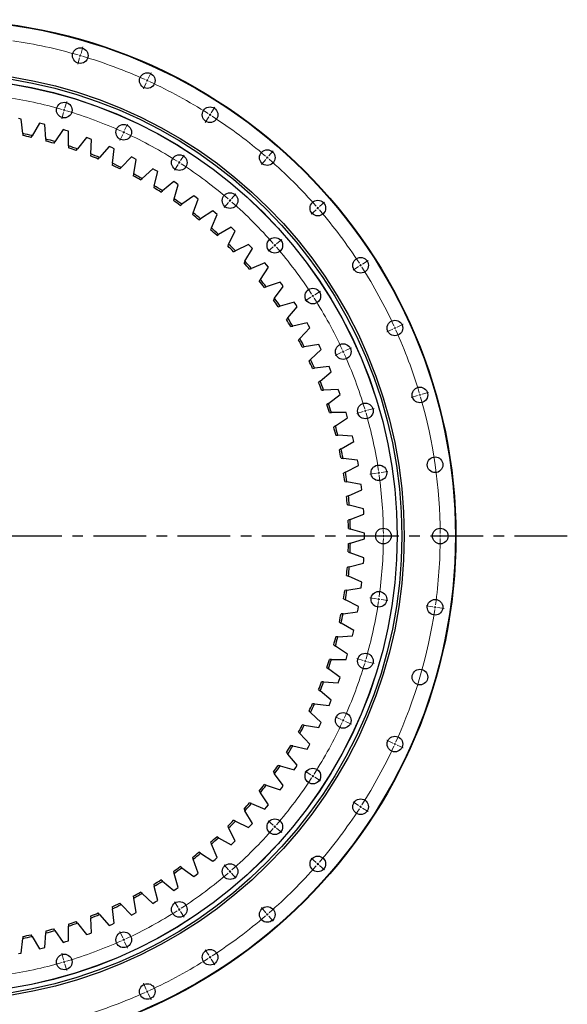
# Model space of a CAD drawing. Header units: millimetres. Extents: x -294 to 10687, y 25641 to 34694.
# Tile 7 of 13: x 2694 to 3850, y 31527 to 33607. Entities that reach past the tile are written whole.
import ezdxf

# ---------------------------------------------------------------- set-up
doc = ezdxf.new("R2010")
doc.units = ezdxf.units.MM
doc.header["$LTSCALE"] = 50
doc.linetypes.add('CENTER', pattern=[10.16, 6.35, -1.27, 1.27, -1.27])

msp = doc.modelspace()

# ---------------------------------------------------------------- linework, layer by layer
at = {"color": 0, "linetype": 'Continuous', "lineweight": 18}
for p, q in [((2823.2, 33535.8), (2827.1, 33549.2)), ((2820.3, 33526.2), (2816.4, 33512.8)), ((2821.7, 33531), (2821, 33528.6)), ((2821.7, 33531), (2822.4, 33533.4)), ((2963.1, 33478.3), (2964.1, 33480.6)), ((2965.2, 33482.8), (2971, 33495.6)), ((2961, 33473.7), (2955.2, 33461)), ((2963.1, 33478.3), (2962.1, 33476)), ((2787.9, 33415.9), (2788.6, 33418.3)), ((2789.3, 33420.7), (2793.3, 33434.1)), ((3098.2, 33410.2), (3105.8, 33422)), ((2786.5, 33411.1), (2782.6, 33397.6)), ((2787.9, 33415.9), (2787.2, 33413.5)), ((3092.8, 33401.8), (3085.3, 33390)), ((3095.5, 33406), (3094.2, 33403.9)), ((3095.5, 33406), (3096.9, 33408.1)), ((2915.3, 33373.7), (2921.2, 33386.4)), ((2911.2, 33364.6), (2905.4, 33351.8)), ((2913.3, 33369.1), (2912.2, 33366.9)), ((2913.3, 33369.1), (2914.3, 33371.4)), ((3033.4, 33309.2), (3040.9, 33321)), ((3216.3, 33315.6), (3214.7, 33313.7)), ((3216.3, 33315.6), (3218, 33317.4)), ((3219.6, 33319.3), (3228.8, 33329.9)), ((3028, 33300.8), (3020.4, 33289)), ((3030.7, 33305), (3029.3, 33302.9)), ((3030.7, 33305), (3032, 33307.1)), ((3213.1, 33311.8), (3203.9, 33301.2)), ((3141, 33228.6), (3150.2, 33239.2)), ((3134.5, 33221.1), (3125.3, 33210.5)), ((3137.7, 33224.9), (3136.1, 33223)), ((3137.7, 33224.9), (3139.4, 33226.8)), ((3323, 33208.9), (3324.9, 33210.5)), ((3326.8, 33212.1), (3337.4, 33221.3)), ((3319.2, 33205.6), (3308.7, 33196.4)), ((3323, 33208.9), (3321.1, 33207.2)), ((3228.5, 33127), (3218, 33117.8)), ((3232.3, 33130.3), (3230.4, 33128.6)), ((3232.3, 33130.3), (3234.2, 33131.9)), ((3236.1, 33133.6), (3246.7, 33142.7)), ((3409.2, 33085.4), (3397.5, 33077.8)), ((3413.4, 33088.1), (3411.3, 33086.7)), ((3413.4, 33088.1), (3415.5, 33089.4)), ((3417.6, 33090.8), (3429.4, 33098.4)), ((3312.5, 33023.2), (3310.4, 33021.9)), ((3312.5, 33023.2), (3314.6, 33024.6)), ((3316.7, 33025.9), (3328.5, 33033.5)), ((3308.3, 33020.5), (3296.5, 33012.9)), ((3490.3, 32957.7), (3503, 32963.5)), ((3481.2, 32953.6), (3468.5, 32947.8)), ((3485.7, 32955.7), (3483.5, 32954.6)), ((3485.7, 32955.7), (3488, 32956.7)), ((3372, 32903.7), (3359.3, 32897.9)), ((3376.6, 32905.8), (3374.3, 32904.8)), ((3376.6, 32905.8), (3378.9, 32906.8)), ((3381.1, 32907.9), (3393.9, 32913.7)), ((3538.5, 32814.3), (3536.1, 32813.6)), ((3538.5, 32814.3), (3540.9, 32815)), ((3543.3, 32815.7), (3556.7, 32819.6)), ((3533.7, 32812.9), (3520.2, 32808.9)), ((3418.5, 32779.1), (3405.1, 32775.1)), ((3423.3, 32780.5), (3420.9, 32779.8)), ((3423.3, 32780.5), (3425.7, 32781.2)), ((3428.1, 32781.9), (3441.6, 32785.8)), ((3446.8, 32649.1), (3433, 32647.1)), ((3451.8, 32649.8), (3449.3, 32649.4)), ((3451.8, 32649.8), (3454.2, 32650.1)), ((3456.7, 32650.5), (3470.6, 32652.5)), ((3456.3, 32516.4), (3442.3, 32516.4)), ((3461.3, 32516.4), (3458.8, 32516.4)), ((3461.3, 32516.4), (3463.8, 32516.4)), ((3466.3, 32516.4), (3480.3, 32516.4)), ((3576.3, 32516.4), (3562.3, 32516.4)), ((3581.3, 32516.4), (3578.8, 32516.4)), ((3581.3, 32516.4), (3583.8, 32516.4)), ((3586.3, 32516.4), (3600.3, 32516.4)), ((3446.8, 32383.6), (3433, 32385.6)), ((3451.8, 32382.9), (3449.3, 32383.3)), ((3451.8, 32382.9), (3454.2, 32382.6)), ((3456.7, 32382.2), (3470.6, 32380.2)), ((3565.6, 32366.6), (3551.7, 32368.6)), ((3570.5, 32365.9), (3568.1, 32366.2)), ((3570.5, 32365.9), (3573, 32365.5)), ((3575.5, 32365.1), (3589.4, 32363.1)), ((3418.5, 32253.6), (3405.1, 32257.6)), ((3423.3, 32252.2), (3420.9, 32252.9)), ((3423.3, 32252.2), (3425.7, 32251.5)), ((3428.1, 32250.8), (3441.6, 32246.9)), ((3372, 32129), (3359.3, 32134.8)), ((3376.6, 32126.9), (3374.3, 32127.9)), ((3376.6, 32126.9), (3378.9, 32125.9)), ((3381.1, 32124.8), (3393.9, 32119)), ((3481.2, 32079.1), (3468.5, 32084.9)), ((3485.7, 32077.1), (3483.5, 32078.1)), ((3485.7, 32077.1), (3488, 32076)), ((3490.3, 32075), (3503, 32069.2)), ((3308.3, 32012.2), (3296.5, 32019.8)), ((3312.5, 32009.5), (3310.4, 32010.9)), ((3312.5, 32009.5), (3314.6, 32008.1)), ((3316.7, 32006.8), (3328.5, 31999.2)), ((3409.2, 31947.3), (3397.5, 31954.9)), ((3413.4, 31944.6), (3411.3, 31946)), ((3413.4, 31944.6), (3415.5, 31943.3)), ((3417.6, 31941.9), (3429.4, 31934.4)), ((3228.5, 31905.7), (3218, 31914.9)), ((3232.3, 31902.4), (3230.4, 31904.1)), ((3232.3, 31902.4), (3234.2, 31900.8)), ((3236.1, 31899.1), (3246.7, 31890)), ((3134.5, 31811.6), (3125.3, 31822.2)), ((3319.2, 31827.1), (3308.7, 31836.3)), ((3323, 31823.8), (3321.1, 31825.5)), ((3323, 31823.8), (3324.9, 31822.2)), ((3326.8, 31820.6), (3337.4, 31811.4)), ((3137.7, 31807.8), (3136.1, 31809.7)), ((3137.7, 31807.8), (3139.4, 31805.9)), ((3141, 31804.1), (3150.2, 31793.5)), ((3028, 31731.9), (3020.4, 31743.7)), ((3030.7, 31727.7), (3029.3, 31729.8)), ((3030.7, 31727.7), (3032, 31725.6)), ((3033.4, 31723.5), (3040.9, 31711.7)), ((3213.1, 31720.9), (3203.9, 31731.5)), ((3216.3, 31717.1), (3214.7, 31719)), ((3216.3, 31717.1), (3218, 31715.3)), ((3219.6, 31713.4), (3228.8, 31702.8)), ((2911.2, 31668.1), (2905.4, 31680.9)), ((2913.3, 31663.6), (2912.2, 31665.8)), ((2913.3, 31663.6), (2914.3, 31661.3)), ((2915.3, 31659), (2921.2, 31646.3)), ((2786.5, 31621.6), (2782.6, 31635.1)), ((3092.8, 31630.9), (3085.3, 31642.7)), ((3095.5, 31626.7), (3094.2, 31628.8)), ((2787.9, 31616.8), (2787.2, 31619.2)), ((2787.9, 31616.8), (2788.6, 31614.4)), ((2789.3, 31612), (2793.3, 31598.6)), ((3095.5, 31626.7), (3096.9, 31624.6)), ((3098.2, 31622.5), (3105.8, 31610.7)), ((2961, 31559), (2955.2, 31571.7)), ((2963.1, 31554.4), (2962.1, 31556.7)), ((2963.1, 31554.4), (2964.1, 31552.1)), ((2965.2, 31549.9), (2971, 31537.1))]:
    msp.add_line(p, q, dxfattribs=at)
at = {"color": 7, "linetype": 'Continuous', "lineweight": 25}
for p, q in [((2696.7, 33397), (2691, 33398.1)), ((2700.1, 33366.3), (2696.7, 33397)), ((2735.8, 33388.4), (2719.9, 33361.9)), ((2741.5, 33387), (2735.8, 33388.4)), ((2747.1, 33385.6), (2741.5, 33387)), ((2748.7, 33354.7), (2747.1, 33385.6)), ((2700.1, 33366.3), (2700.5, 33362.1)), ((2717.7, 33358.3), (2719.9, 33361.9)), ((2748.7, 33354.7), (2749, 33350.5)), ((2785.7, 33374.7), (2768.3, 33349.2)), ((2791.3, 33373), (2785.7, 33374.7)), ((2796.9, 33371.2), (2791.3, 33373)), ((2796.7, 33340.3), (2796.9, 33371.2)), ((2834.7, 33358.2), (2815.8, 33333.8)), ((2840.2, 33356.2), (2834.7, 33358.2)), ((2845.7, 33354.1), (2840.2, 33356.2)), ((2765.9, 33345.7), (2768.3, 33349.2)), ((2796.7, 33340.3), (2796.6, 33336.1)), ((2843.7, 33323.3), (2845.7, 33354.1)), ((2882.7, 33338.9), (2862.4, 33315.6)), ((2888.1, 33336.6), (2882.7, 33338.9)), ((2893.4, 33334.2), (2888.1, 33336.6)), ((2889.6, 33303.5), (2893.4, 33334.2)), ((2813.3, 33330.4), (2815.8, 33333.8)), ((2843.7, 33323.3), (2843.4, 33319.1)), ((2859.7, 33312.4), (2862.4, 33315.6)), ((2929.5, 33316.9), (2907.9, 33294.7)), ((2934.7, 33314.2), (2929.5, 33316.9)), ((2939.9, 33311.5), (2934.7, 33314.2)), ((2889.6, 33303.5), (2889.1, 33299.3)), ((2905, 33291.7), (2907.9, 33294.7)), ((2934.4, 33281.1), (2939.9, 33311.5)), ((2934.4, 33281.1), (2933.6, 33277)), ((2974.9, 33292.2), (2952.1, 33271.3)), ((2980, 33289.2), (2974.9, 33292.2)), ((2977.8, 33256.2), (2985, 33286.2)), ((2985, 33286.2), (2980, 33289.2)), ((2949, 33268.5), (2952.1, 33271.3)), ((2977.8, 33256.2), (2976.8, 33252.1)), ((3018.9, 33264.9), (2994.9, 33245.4)), ((3023.8, 33261.7), (3018.9, 33264.9)), ((3019.6, 33228.8), (3028.6, 33258.4)), ((3028.6, 33258.4), (3023.8, 33261.7)), ((2991.6, 33242.7), (2994.9, 33245.4)), ((3061.2, 33235.1), (3036.1, 33217)), ((3065.9, 33231.6), (3061.2, 33235.1)), ((3070.5, 33228.1), (3065.9, 33231.6)), ((3019.6, 33228.8), (3018.4, 33224.8)), ((3032.7, 33214.6), (3036.1, 33217)), ((3059.9, 33199.1), (3070.5, 33228.1)), ((3059.9, 33199.1), (3058.4, 33195.1)), ((3101.7, 33203), (3075.6, 33186.4)), ((3098.3, 33167), (3110.6, 33195.4)), ((3106.2, 33199.2), (3101.7, 33203)), ((3110.6, 33195.4), (3106.2, 33199.2)), ((3072.1, 33184.1), (3075.6, 33186.4)), ((3140.3, 33168.5), (3113.3, 33153.4)), ((3144.5, 33164.5), (3140.3, 33168.5)), ((3098.3, 33167), (3096.6, 33163.2)), ((3109.7, 33151.4), (3113.3, 33153.4)), ((3134.8, 33132.9), (3148.7, 33160.4)), ((3148.7, 33160.4), (3144.5, 33164.5)), ((3134.8, 33132.9), (3132.9, 33129.1)), ((3176.8, 33131.9), (3149.1, 33118.4)), ((3180.9, 33127.7), (3176.8, 33131.9)), ((3184.8, 33123.4), (3180.9, 33127.7)), ((3145.3, 33116.6), (3149.1, 33118.4)), ((3169.3, 33096.6), (3184.8, 33123.4)), ((3169.3, 33096.6), (3167.2, 33093)), ((3211.2, 33093.3), (3182.7, 33081.4)), ((3215, 33088.8), (3211.2, 33093.3)), ((3218.7, 33084.3), (3215, 33088.8)), ((3178.8, 33079.8), (3182.7, 33081.4)), ((3201.7, 33058.5), (3218.7, 33084.3)), ((3201.7, 33058.5), (3199.4, 33055)), ((3243.3, 33052.7), (3214.2, 33042.5)), ((3231.8, 33018.5), (3250.2, 33043.3)), ((3246.8, 33048), (3243.3, 33052.7)), ((3250.2, 33043.3), (3246.8, 33048)), ((3210.2, 33041.1), (3214.2, 33042.5)), ((3231.8, 33018.5), (3229.3, 33015.1)), ((3239.3, 33000.7), (3243.3, 33001.9)), ((3273, 33010.4), (3243.3, 33001.9)), ((3276.3, 33005.5), (3273, 33010.4)), ((3279.4, 33000.6), (3276.3, 33005.5)), ((3259.6, 32976.9), (3279.4, 33000.6)), ((3259.6, 32976.9), (3256.9, 32973.7)), ((3266, 32958.7), (3270.1, 32959.6)), ((3300.2, 32966.4), (3270.1, 32959.6)), ((3303.2, 32961.3), (3300.2, 32966.4)), ((3306, 32956.2), (3303.2, 32961.3)), ((3284.9, 32933.7), (3306, 32956.2)), ((3284.9, 32933.7), (3282, 32930.7)), ((3324.9, 32920.9), (3294.4, 32915.9)), ((3327.5, 32915.7), (3324.9, 32920.9)), ((3290.3, 32915.2), (3294.4, 32915.9)), ((3307.6, 32889.2), (3330.1, 32910.4)), ((3330.1, 32910.4), (3327.5, 32915.7)), ((3307.6, 32889.2), (3304.6, 32886.3)), ((3312, 32870.4), (3316.1, 32870.8)), ((3346.9, 32874.1), (3316.1, 32870.8)), ((3327.8, 32843.4), (3351.5, 32863.3)), ((3349.2, 32868.7), (3346.9, 32874.1)), ((3351.5, 32863.3), (3349.2, 32868.7)), ((3327.8, 32843.4), (3324.6, 32840.7)), ((3331, 32824.4), (3335.2, 32824.6)), ((3366.1, 32826.1), (3335.2, 32824.6)), ((3345.3, 32796.6), (3370.1, 32815.1)), ((3368.1, 32820.6), (3366.1, 32826.1)), ((3370.1, 32815.1), (3368.1, 32820.6)), ((3345.3, 32796.6), (3342, 32794)), ((3347.4, 32777.3), (3351.7, 32777.3)), ((3382.5, 32777), (3351.7, 32777.3)), ((3384.3, 32771.5), (3382.5, 32777)), ((3360.1, 32748.8), (3385.9, 32765.8)), ((3385.9, 32765.8), (3384.3, 32771.5)), ((3360.1, 32748.8), (3356.6, 32746.4)), ((3361.1, 32729.5), (3365.3, 32729.2)), ((3396.1, 32727.1), (3365.3, 32729.2)), ((3372.1, 32700.2), (3398.8, 32715.7)), ((3397.5, 32721.5), (3396.1, 32727.1)), ((3398.8, 32715.7), (3397.5, 32721.5)), ((3372.1, 32700.2), (3368.5, 32698.1)), ((3372, 32680.9), (3376.2, 32680.4)), ((3406.8, 32676.5), (3376.2, 32680.4)), ((3407.9, 32670.8), (3406.8, 32676.5)), ((3408.8, 32665), (3407.9, 32670.8)), ((3381.3, 32651), (3377.5, 32649.1)), ((3381.3, 32651), (3408.8, 32665)), ((3380.1, 32631.7), (3384.2, 32631)), ((3414.6, 32625.4), (3384.2, 32631)), ((3387.6, 32601.4), (3415.9, 32613.8)), ((3415.3, 32619.6), (3414.6, 32625.4)), ((3415.9, 32613.8), (3415.3, 32619.6)), ((3387.6, 32601.4), (3383.8, 32599.7)), ((3385.3, 32582.2), (3389.4, 32581.2)), ((3419.4, 32573.9), (3389.4, 32581.2)), ((3419.8, 32568.1), (3419.4, 32573.9)), ((3420.1, 32562.2), (3419.8, 32568.1)), ((3391.1, 32551.5), (3387.2, 32550)), ((3391.1, 32551.5), (3420.1, 32562.2)), ((3387.7, 32532.5), (3391.7, 32531.2)), ((3421.2, 32522.2), (3391.7, 32531.2)), ((3391.7, 32501.5), (3421.2, 32510.5)), ((3421.3, 32516.4), (3421.2, 32522.2)), ((3421.2, 32510.5), (3421.3, 32516.4)), ((3387.2, 32482.7), (3391.1, 32481.2)), ((3391.7, 32501.5), (3387.7, 32500.2)), ((3420.1, 32470.5), (3391.1, 32481.2)), ((3419.4, 32458.8), (3419.8, 32464.6)), ((3419.8, 32464.6), (3420.1, 32470.5)), ((3389.4, 32451.5), (3385.3, 32450.5)), ((3389.4, 32451.5), (3419.4, 32458.8)), ((3383.8, 32433), (3387.6, 32431.3)), ((3415.9, 32418.9), (3387.6, 32431.3)), ((3415.3, 32413.1), (3415.9, 32418.9)), ((3384.2, 32401.7), (3380.1, 32401)), ((3384.2, 32401.7), (3414.6, 32407.3)), ((3414.6, 32407.3), (3415.3, 32413.1)), ((3377.5, 32383.6), (3381.3, 32381.7)), ((3408.8, 32367.7), (3381.3, 32381.7)), ((3406.8, 32356.2), (3407.9, 32361.9)), ((3407.9, 32361.9), (3408.8, 32367.7)), ((3376.2, 32352.4), (3372, 32351.8)), ((3376.2, 32352.4), (3406.8, 32356.2)), ((3368.5, 32334.6), (3372.1, 32332.5)), ((3398.8, 32317), (3372.1, 32332.5)), ((3397.5, 32311.2), (3398.8, 32317)), ((3365.3, 32303.5), (3361.1, 32303.2)), ((3365.3, 32303.5), (3396.1, 32305.6)), ((3396.1, 32305.6), (3397.5, 32311.2)), ((3356.6, 32286.3), (3360.1, 32283.9)), ((3385.9, 32266.9), (3360.1, 32283.9)), ((3351.7, 32255.4), (3347.4, 32255.4)), ((3351.7, 32255.4), (3382.5, 32255.7)), ((3382.5, 32255.7), (3384.3, 32261.3)), ((3384.3, 32261.3), (3385.9, 32266.9)), ((3342, 32238.7), (3345.3, 32236.1)), ((3370.1, 32217.6), (3345.3, 32236.1)), ((3366.1, 32206.6), (3368.1, 32212.1)), ((3368.1, 32212.1), (3370.1, 32217.6)), ((3324.6, 32192), (3327.8, 32189.3)), ((3335.2, 32208.1), (3331, 32208.3)), ((3335.2, 32208.1), (3366.1, 32206.6)), ((3351.5, 32169.4), (3327.8, 32189.3)), ((3349.2, 32164), (3351.5, 32169.4)), ((3316.1, 32161.9), (3312, 32162.3)), ((3316.1, 32161.9), (3346.9, 32158.6)), ((3346.9, 32158.6), (3349.2, 32164)), ((3304.6, 32146.4), (3307.6, 32143.5)), ((3330.1, 32122.3), (3307.6, 32143.5)), ((3294.4, 32116.8), (3290.3, 32117.5)), ((3294.4, 32116.8), (3324.9, 32111.8)), ((3324.9, 32111.8), (3327.5, 32117)), ((3327.5, 32117), (3330.1, 32122.3)), ((3282, 32102), (3284.9, 32099)), ((3306, 32076.5), (3284.9, 32099)), ((3270.1, 32073.1), (3266, 32074)), ((3270.1, 32073.1), (3300.2, 32066.3)), ((3300.2, 32066.3), (3303.2, 32071.4)), ((3303.2, 32071.4), (3306, 32076.5)), ((3256.9, 32059), (3259.6, 32055.8)), ((3279.4, 32032.1), (3259.6, 32055.8)), ((3243.3, 32030.8), (3239.3, 32032)), ((3243.3, 32030.8), (3273, 32022.3)), ((3273, 32022.3), (3276.3, 32027.2)), ((3276.3, 32027.2), (3279.4, 32032.1)), ((3229.3, 32017.6), (3231.8, 32014.2)), ((3250.2, 31989.4), (3231.8, 32014.2)), ((3214.2, 31990.2), (3210.2, 31991.6)), ((3214.2, 31990.2), (3243.3, 31980)), ((3243.3, 31980), (3246.8, 31984.7)), ((3246.8, 31984.7), (3250.2, 31989.4)), ((3199.4, 31977.7), (3201.7, 31974.2)), ((3218.7, 31948.4), (3201.7, 31974.2)), ((3182.7, 31951.3), (3178.8, 31952.9)), ((3182.7, 31951.3), (3211.2, 31939.4)), ((3211.2, 31939.4), (3215, 31943.9)), ((3215, 31943.9), (3218.7, 31948.4)), ((3167.2, 31939.7), (3169.3, 31936.1)), ((3184.8, 31909.3), (3169.3, 31936.1)), ((3132.9, 31903.6), (3134.8, 31899.8)), ((3148.7, 31872.3), (3134.8, 31899.8)), ((3149.1, 31914.3), (3145.3, 31916.1)), ((3149.1, 31914.3), (3176.8, 31900.8)), ((3176.8, 31900.8), (3180.9, 31905)), ((3180.9, 31905), (3184.8, 31909.3)), ((3113.3, 31879.3), (3109.7, 31881.3)), ((3113.3, 31879.3), (3140.3, 31864.2)), ((3096.6, 31869.5), (3098.3, 31865.7)), ((3110.6, 31837.3), (3098.3, 31865.7)), ((3140.3, 31864.2), (3144.5, 31868.2)), ((3144.5, 31868.2), (3148.7, 31872.3)), ((3058.4, 31837.6), (3059.9, 31833.7)), ((3075.6, 31846.4), (3072.1, 31848.6)), ((3075.6, 31846.4), (3101.7, 31829.7)), ((3106.2, 31833.5), (3110.6, 31837.3)), ((3036.1, 31815.7), (3032.7, 31818.1)), ((3070.5, 31804.6), (3059.9, 31833.7)), ((3101.7, 31829.7), (3106.2, 31833.5)), ((3018.4, 31807.9), (3019.6, 31803.9)), ((3028.6, 31774.3), (3019.6, 31803.9)), ((3036.1, 31815.7), (3061.2, 31797.6)), ((3061.2, 31797.6), (3065.9, 31801.1)), ((3065.9, 31801.1), (3070.5, 31804.6)), ((2976.8, 31780.6), (2977.8, 31776.5)), ((2985, 31746.5), (2977.8, 31776.5)), ((2994.9, 31787.3), (2991.6, 31790)), ((2994.9, 31787.3), (3018.9, 31767.8)), ((3023.8, 31771), (3028.6, 31774.3)), ((2933.6, 31755.7), (2934.4, 31751.6)), ((2952.1, 31761.4), (2949, 31764.2)), ((2952.1, 31761.4), (2974.9, 31740.5)), ((3018.9, 31767.8), (3023.8, 31771)), ((2889.1, 31733.4), (2889.6, 31729.2)), ((2907.9, 31738), (2905, 31741)), ((2907.9, 31738), (2929.5, 31715.8)), ((2939.9, 31721.2), (2934.4, 31751.6)), ((2974.9, 31740.5), (2980, 31743.5)), ((2980, 31743.5), (2985, 31746.5)), ((2843.4, 31713.6), (2843.7, 31709.4)), ((2862.4, 31717.1), (2859.7, 31720.3)), ((2862.4, 31717.1), (2882.7, 31693.8)), ((2893.4, 31698.5), (2889.6, 31729.2)), ((2929.5, 31715.8), (2934.7, 31718.5)), ((2934.7, 31718.5), (2939.9, 31721.2)), ((2796.6, 31696.6), (2796.7, 31692.4)), ((2796.9, 31661.5), (2796.7, 31692.4)), ((2815.8, 31698.9), (2813.3, 31702.3)), ((2815.8, 31698.9), (2834.7, 31674.5)), ((2845.7, 31678.6), (2843.7, 31709.4)), ((2882.7, 31693.8), (2888.1, 31696.1)), ((2888.1, 31696.1), (2893.4, 31698.5)), ((2700.5, 31670.6), (2700.1, 31666.4)), ((2719.9, 31670.8), (2717.7, 31674.4)), ((2719.9, 31670.8), (2735.8, 31644.3)), ((2747.1, 31647.2), (2748.7, 31678)), ((2749, 31682.2), (2748.7, 31678)), ((2768.3, 31683.5), (2765.9, 31687)), ((2768.3, 31683.5), (2785.7, 31658)), ((2834.7, 31674.5), (2840.2, 31676.5)), ((2840.2, 31676.5), (2845.7, 31678.6)), ((2696.7, 31635.7), (2700.1, 31666.4)), ((2785.7, 31658), (2791.3, 31659.7)), ((2791.3, 31659.7), (2796.9, 31661.5)), ((2691, 31634.6), (2696.7, 31635.7)), ((2735.8, 31644.3), (2741.5, 31645.7)), ((2741.5, 31645.7), (2747.1, 31647.2))]:
    msp.add_line(p, q, dxfattribs=at)
at = {"linetype": 'CENTER', "ltscale": 0.35}
msp.add_line((3849.5, 32516.4), (1198.1, 32516.4), dxfattribs=at)
at = {"color": 7, "linetype": 'Continuous', "lineweight": 25}
for centre, radius in [((2523.8, 32516.4), 1090.5), ((2523.8, 32516.4), 1089.5), ((2821.7, 33531), 16.5), ((2523.8, 32516.4), 981.5), ((2523.8, 32516.4), 976.5), ((2523.8, 32516.4), 966.8), ((2523.8, 32516.4), 966.5), ((2963.1, 33478.3), 16.5), ((2787.9, 33415.9), 16.5), ((3095.5, 33406), 16.5), ((2913.3, 33369.1), 16.5), ((3030.7, 33305), 16.5), ((3216.3, 33315.6), 16.5), ((3137.7, 33224.9), 16.5), ((3323, 33208.9), 16.5), ((3232.3, 33130.3), 16.5), ((3413.4, 33088.1), 16.5), ((3312.5, 33023.2), 16.5), ((3485.7, 32955.7), 16.5), ((3376.6, 32905.8), 16.5), ((3538.5, 32814.3), 16.5), ((3423.3, 32780.5), 16.5), ((3570.5, 32666.8), 16.5), ((3451.8, 32649.8), 16.5), ((3461.3, 32516.4), 16.5), ((3581.3, 32516.4), 16.5), ((3451.8, 32382.9), 16.5), ((3570.5, 32365.9), 16.5), ((3423.3, 32252.2), 16.5), ((3538.5, 32218.4), 16.5), ((3376.6, 32126.9), 16.5), ((3485.7, 32077.1), 16.5), ((3312.5, 32009.5), 16.5), ((3413.4, 31944.6), 16.5), ((3232.3, 31902.4), 16.5), ((3323, 31823.8), 16.5), ((3137.7, 31807.8), 16.5), ((3030.7, 31727.7), 16.5), ((3216.3, 31717.1), 16.5), ((2913.3, 31663.6), 16.5), ((2787.9, 31616.8), 16.5), ((3095.5, 31626.7), 16.5), ((2963.1, 31554.4), 16.5)]:
    msp.add_circle(centre, radius, dxfattribs=at)
at = {"color": 0, "linetype": 'Continuous', "lineweight": 18}
for radius, start, end in [(1057.5, 73.9073, 81.5473), (1057.5, 73.6364, 73.7718), (1057.5, 73.5009, 73.6364), (1057.5, 65.7254, 73.3655), (1057.5, 65.4545, 65.59), (1057.5, 65.3191, 65.4545), (1057.5, 57.5436, 65.1836), (937.5, 73.9419, 81.5126), (937.5, 73.6364, 73.7892), (937.5, 73.4836, 73.6364), (937.5, 65.7601, 73.3308), (1057.5, 57.2727, 57.4082), (1057.5, 57.1373, 57.2727), (1057.5, 49.3618, 57.0018), (937.5, 65.4545, 65.6073), (937.5, 65.3018, 65.4545), (937.5, 57.5783, 65.149), (1057.5, 49.0909, 49.2264), (1057.5, 48.9555, 49.0909), (937.5, 57.2727, 57.4255), (937.5, 57.1199, 57.2727), (937.5, 49.3965, 56.9671), (1057.5, 41.18, 48.82), (937.5, 49.0909, 49.2437), (937.5, 48.9381, 49.0909), (937.5, 41.2147, 48.7853), (1057.5, 40.9091, 41.0445), (1057.5, 40.7736, 40.9091), (1057.5, 32.9982, 40.6382), (937.5, 40.9091, 41.0619), (937.5, 40.7563, 40.9091), (937.5, 33.0329, 40.6035), (1057.5, 32.7273, 32.8627), (1057.5, 32.5918, 32.7273), (1057.5, 24.8164, 32.4564), (937.5, 32.7273, 32.8801), (937.5, 32.5745, 32.7273), (937.5, 24.851, 32.4217), (1057.5, 24.5455, 24.6809), (1057.5, 24.41, 24.5455), (1057.5, 16.6345, 24.2746), (937.5, 24.5455, 24.6982), (937.5, 24.3927, 24.5455), (937.5, 16.6692, 24.2399), (1057.5, 16.3636, 16.4991), (1057.5, 16.2282, 16.3636), (1057.5, 0.2709, 16.0927), (937.5, 16.3636, 16.5164), (937.5, 16.2108, 16.3636), (937.5, 8.4874, 16.0581), (937.5, 8.1818, 8.3346), (937.5, 8.029, 8.1818), (937.5, 0.3056, 7.8762), (937.5, 352.1238, 359.6944), (937.5, 0, 0.1528), (937.5, 359.8472, 0), (1057.5, 352.0891, 359.7291), (1057.5, 0, 0.1355), (1057.5, 359.8645, 0), (937.5, 343.9419, 351.5126), (937.5, 351.6654, 351.8182), (937.5, 351.8182, 351.971), (1057.5, 335.7254, 351.5473), (1057.5, 351.6827, 351.8182), (1057.5, 351.8182, 351.9536), (937.5, 343.6364, 343.7892), (937.5, 335.7601, 343.3308), (937.5, 343.4836, 343.6364), (937.5, 335.4545, 335.6073), (937.5, 327.5783, 335.149), (937.5, 335.3018, 335.4545), (1057.5, 327.5436, 335.1836), (1057.5, 335.3191, 335.4545), (1057.5, 335.4545, 335.59), (937.5, 319.3965, 326.9671), (937.5, 327.1199, 327.2727), (937.5, 327.2727, 327.4255), (1057.5, 327.1373, 327.2727), (1057.5, 327.2727, 327.4082), (1057.5, 319.3618, 327.0018), (937.5, 318.9381, 319.0909), (937.5, 319.0909, 319.2437), (937.5, 311.2147, 318.7853), (1057.5, 311.18, 318.82), (1057.5, 318.9555, 319.0909), (1057.5, 319.0909, 319.2264), (937.5, 303.0329, 310.6035), (937.5, 310.7563, 310.9091), (937.5, 310.9091, 311.0619), (937.5, 294.851, 302.4217), (937.5, 302.5745, 302.7273), (937.5, 302.7273, 302.8801), (1057.5, 302.9982, 310.6382), (1057.5, 310.7736, 310.9091), (1057.5, 310.9091, 311.0445), (937.5, 286.6692, 294.2399), (937.5, 294.3927, 294.5455), (937.5, 294.5455, 294.6982), (937.5, 278.4874, 286.0581), (937.5, 286.2108, 286.3636), (937.5, 286.3636, 286.5164), (1057.5, 294.8164, 302.4564), (1057.5, 302.5918, 302.7273), (1057.5, 302.7273, 302.8627), (1057.5, 286.6345, 294.2746), (1057.5, 294.41, 294.5455), (1057.5, 294.5455, 294.6809)]:
    msp.add_arc((2523.8, 32516.4), radius, start, end, dxfattribs=at)
at = {"color": 7, "linetype": 'Continuous', "lineweight": 25}
for radius, start, end in [(868, 76.9459, 78.2835), (864, 77.032, 78.1973), (868, 73.6431, 74.9807), (864, 73.7293, 74.8946), (864, 70.4265, 71.5918), (868, 70.3404, 71.678), (864, 67.1238, 68.2891), (868, 67.0376, 68.3752), (864, 63.821, 64.9863), (868, 63.7349, 65.0724), (864, 60.5183, 61.6836), (868, 60.4321, 61.7697), (864, 57.2155, 58.3808), (868, 57.1294, 58.4669), (864, 53.9128, 55.0781), (868, 53.8266, 55.1642), (864, 50.61, 51.7753), (868, 50.5239, 51.8614), (864, 47.3073, 48.4726), (868, 47.2211, 48.5587), (864, 44.0045, 45.1698), (868, 43.9184, 45.2559), (864, 40.7018, 41.867), (868, 40.6156, 41.9532), (864, 37.399, 38.5643), (868, 37.3129, 38.6504), (864, 34.0963, 35.2615), (868, 34.0101, 35.3477), (864, 30.7935, 31.9588), (868, 30.7074, 32.0449), (864, 27.4908, 28.656), (868, 27.4046, 28.7422), (864, 24.188, 25.3533), (868, 24.1019, 25.4394), (864, 20.8852, 22.0505), (868, 20.7991, 22.1367), (864, 17.5825, 18.7478), (868, 17.4964, 18.8339), (864, 14.2797, 15.445), (868, 14.1936, 15.5312), (864, 10.977, 12.1423), (868, 10.8909, 12.2284), (864, 7.6742, 8.8395), (868, 7.5881, 8.9257), (864, 4.3715, 5.5368), (868, 4.2854, 5.6229), (864, 1.0687, 2.234), (868, 0.9826, 2.3202), (864, 357.766, 358.9313), (868, 357.6798, 359.0174), (864, 354.4632, 355.6285), (868, 354.3771, 355.7146), (864, 351.1605, 352.3258), (868, 351.0743, 352.4119), (864, 347.8577, 349.023), (868, 347.7716, 349.1091), (864, 344.555, 345.7203), (868, 344.4688, 345.8064), (864, 341.2522, 342.4175), (868, 341.1661, 342.5036), (864, 337.9495, 339.1148), (868, 337.8633, 339.2009), (864, 334.6467, 335.812), (868, 334.5606, 335.8981), (864, 331.344, 332.5092), (868, 331.2578, 332.5954), (864, 328.0412, 329.2065), (868, 327.9551, 329.2926), (864, 324.7385, 325.9037), (868, 324.6523, 325.9899), (864, 321.4357, 322.601), (868, 321.3496, 322.6871), (864, 318.133, 319.2982), (868, 318.0468, 319.3844), (864, 314.8302, 315.9955), (868, 314.7441, 316.0816), (864, 311.5274, 312.6927), (868, 311.4413, 312.7789), (864, 308.2247, 309.39), (868, 308.1386, 309.4761), (864, 304.9219, 306.0872), (868, 304.8358, 306.1734), (864, 301.6192, 302.7845), (868, 301.5331, 302.8706), (864, 298.3164, 299.4817), (868, 298.2303, 299.5679), (864, 295.0137, 296.179), (868, 294.9276, 296.2651), (864, 291.7109, 292.8762), (868, 291.6248, 292.9624), (864, 288.4082, 289.5735), (868, 288.322, 289.6596), (868, 281.7165, 283.0541), (864, 281.8027, 282.968), (868, 285.0193, 286.3569), (864, 285.1054, 286.2707)]:
    msp.add_arc((2523.8, 32516.4), radius, start, end, dxfattribs=at)

doc.saveas('drawing.dxf')
